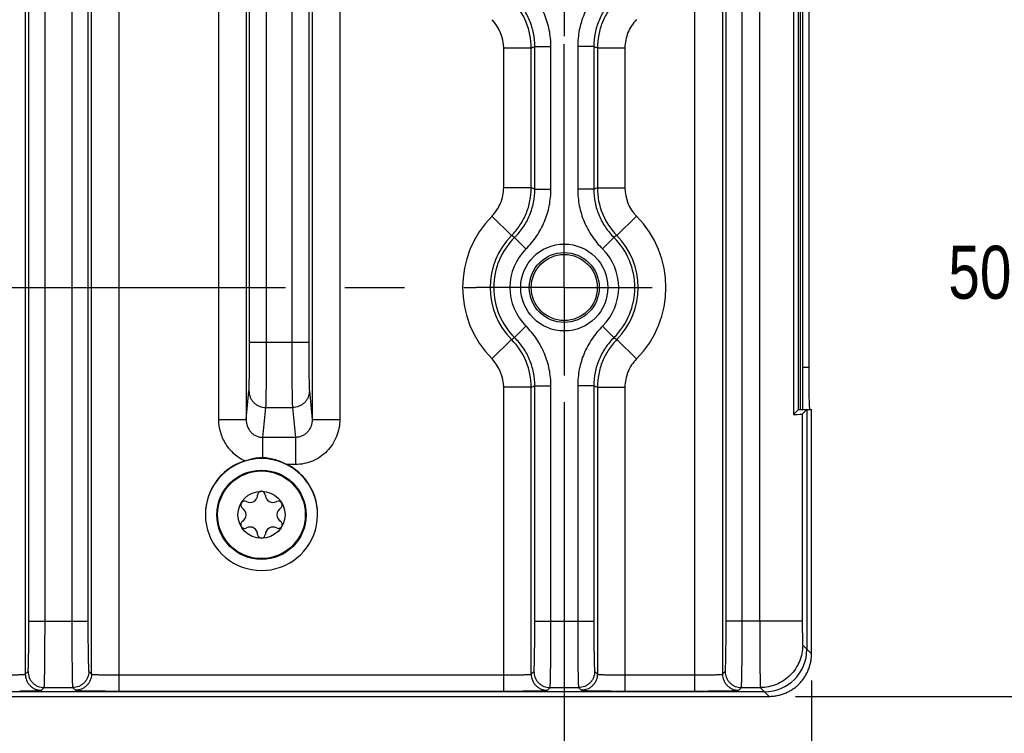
# Model space of a CAD drawing. Header units: inches. Extents: x 0 to 34, y 0 to 22.
# Tile 65 of 128: x 23 to 25.3, y 3.5 to 5.2. Entities that reach past the tile are written whole.
import ezdxf

# ---------------------------------------------------------------- set-up
doc = ezdxf.new("R2010")
doc.units = ezdxf.units.IN
doc.header["$LTSCALE"] = 1.87
doc.header["$MEASUREMENT"] = 0
doc.linetypes.add('CENTER', pattern=[0.6, 0.375, -0.075, 0.075, -0.075])
doc.layers.get('0').update_dxf_attribs({"linetype": 'CONTINUOUS'})
for name, color, linetype in [('COSMETIC', 7, 'CONTINUOUS'), ('DIMENSIONS', 7, 'CONTINUOUS'), ('THREAD', 7, 'CONTINUOUS')]:
    doc.layers.add(name, color=color, linetype=linetype)
doc.styles.get("Standard").update_dxf_attribs({"font": 'txt', "width": 0.8})
doc.dimstyles.new('DIMSTYLE_2', dxfattribs={"dimtxt": 0.125, "dimasz": 0.18, "dimexe": 0.125, "dimexo": 0.0625, "dimgap": 0.0625, "dimtad": 0, "dimtih": 1, "dimtoh": 1, "dimzin": 0, "dimdsep": 46, "dimtxsty": 'STANDARD', "dimblk": '_FILLED', "dimblk1": '_FILLED', "dimblk2": '_FILLED', "dimcen": 0.09, "dimazin": 0, "dimtp": 0.01, "dimtm": 0.01, "dimtfac": 1, "dimtofl": 0, "dimtmove": 0, "dimatfit": 3, "dimldrblk": '_FILLED', "dimfxl": 1, "dimtolj": 1, "dimtzin": 0, "dimarcsym": 0})

# ---------------------------------------------------------------- blocks, each defined once
blk = doc.blocks.new('_FILLED')
at = {"color": 0, "linetype": 'BYBLOCK'}
blk.add_solid([(0, 0), (-1, 0.174), (-1, -0.174)], dxfattribs=at)
blk = doc.blocks.new('*D7')
at = {"layer": 'DIMENSIONS', "color": 2, "linetype": 'CONTINUOUS'}
for p, q in [((19.518, 4.2533), (19.518, 2.6843)), ((24.2424, 4.2533), (24.2424, 2.6843)), ((19.518, 2.8093), (21.1052, 2.8093)), ((24.2424, 2.8093), (22.6552, 2.8093))]:
    blk.add_line(p, q, dxfattribs=at)
at = {"layer": 'DIMENSIONS', "color": 2, "linetype": 'CONTINUOUS', "xscale": 0.18, "yscale": 0.18, "zscale": 0.18, "rotation": 180}
blk.add_blockref('_FILLED', (19.518, 2.8093), dxfattribs=at)
at = {"layer": 'DIMENSIONS', "color": 2, "linetype": 'CONTINUOUS', "xscale": 0.18, "yscale": 0.18, "zscale": 0.18}
blk.add_blockref('_FILLED', (24.2424, 2.8093), dxfattribs=at)
at = {"layer": 'DIMENSIONS', "color": 2, "linetype": 'CONTINUOUS', "insert": (21.8802, 2.8718), "char_height": 0.125, "width": 1.425, "attachment_point": 2, "line_spacing_factor": 0.9}
blk.add_mtext('120.00{\\ftxt.shx;\\W1.000000;\\H0.125000; }[4.724]', dxfattribs=at)
blk = doc.blocks.new('*D8')
at = {"layer": 'DIMENSIONS', "color": 2, "linetype": 'CONTINUOUS'}
for p, q in [((24.2424, 4.2533), (24.2424, 1.9343)), ((24.8249, 3.5968), (24.8249, 1.9343)), ((24.2424, 2.0593), (23.8725, 2.0593)), ((24.8249, 2.0593), (25.1849, 2.0593))]:
    blk.add_line(p, q, dxfattribs=at)
at = {"layer": 'DIMENSIONS', "color": 2, "linetype": 'CONTINUOUS', "xscale": 0.18, "yscale": 0.18, "zscale": 0.18}
blk.add_blockref('_FILLED', (24.2424, 2.0593), dxfattribs=at)
at = {"layer": 'DIMENSIONS', "color": 2, "linetype": 'CONTINUOUS', "xscale": 0.18, "yscale": 0.18, "zscale": 0.18, "rotation": 180}
blk.add_blockref('_FILLED', (24.8249, 2.0593), dxfattribs=at)
at = {"layer": 'DIMENSIONS', "color": 2, "linetype": 'CONTINUOUS', "insert": (23.81, 2.1218), "char_height": 0.125, "width": 1.225, "attachment_point": 3, "line_spacing_factor": 0.9}
blk.add_mtext('14.80{\\ftxt.shx;\\W1.000000;\\H0.125000; }[.583]', dxfattribs=at)
blk = doc.blocks.new('*D9')
at = {"layer": 'DIMENSIONS', "color": 2, "linetype": 'CONTINUOUS'}
for p, q in [((11.8864, 3.5972), (11.8864, 1.1843)), ((24.8249, 3.5968), (24.8249, 1.1843)), ((11.8864, 1.3093), (17.4307, 1.3093)), ((24.8249, 1.3093), (19.2807, 1.3093))]:
    blk.add_line(p, q, dxfattribs=at)
at = {"layer": 'DIMENSIONS', "color": 2, "linetype": 'CONTINUOUS', "xscale": 0.18, "yscale": 0.18, "zscale": 0.18, "rotation": 180}
blk.add_blockref('_FILLED', (11.8864, 1.3093), dxfattribs=at)
at = {"layer": 'DIMENSIONS', "color": 2, "linetype": 'CONTINUOUS', "xscale": 0.18, "yscale": 0.18, "zscale": 0.18}
blk.add_blockref('_FILLED', (24.8249, 1.3093), dxfattribs=at)
at = {"layer": 'DIMENSIONS', "color": 2, "linetype": 'CONTINUOUS', "insert": (18.3557, 1.3718), "char_height": 0.125, "width": 1.725, "attachment_point": 2, "line_spacing_factor": 0.9}
blk.add_mtext('(328.64{\\ftxt.shx;\\W1.000000;\\H0.125000; }[12.938])', dxfattribs=at)
blk = doc.blocks.new('*D11')
at = {"layer": 'DIMENSIONS', "color": 2, "linetype": 'CONTINUOUS'}
for p, q in [((23.9229, 5.5593), (25.6999, 5.5593)), ((25.5749, 5.5593), (25.5749, 4.6843)), ((25.5749, 3.5593), (25.5749, 4.4343)), ((24.7874, 3.5593), (25.6999, 3.5593))]:
    blk.add_line(p, q, dxfattribs=at)
at = {"layer": 'DIMENSIONS', "color": 2, "linetype": 'CONTINUOUS', "xscale": 0.18, "yscale": 0.18, "zscale": 0.18}
for p, rotation in [((25.5749, 5.5593), 89.9999999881), ((25.5749, 3.5593), 270)]:
    blk.add_blockref('_FILLED', p, dxfattribs=dict(at, rotation=rotation))
at = {"layer": 'DIMENSIONS', "color": 2, "linetype": 'CONTINUOUS', "insert": (25.5749, 4.6218), "char_height": 0.125, "width": 1.325, "attachment_point": 2, "line_spacing_factor": 0.9}
blk.add_mtext('50.80{\\ftxt.shx;\\W1.000000;\\H0.125000; }[2.000]', dxfattribs=at)
blk = doc.blocks.new('*D46')
at = {"layer": 'DIMENSIONS', "color": 2, "linetype": 'CONTINUOUS'}
for p, q in [((24.7874, 7.0873), (26.8081, 7.0873)), ((26.6831, 7.0873), (26.6831, 5.4483)), ((26.6831, 3.5593), (26.6831, 5.1983)), ((24.7874, 3.5593), (26.8081, 3.5593))]:
    blk.add_line(p, q, dxfattribs=at)
at = {"layer": 'DIMENSIONS', "color": 2, "linetype": 'CONTINUOUS', "xscale": 0.18, "yscale": 0.18, "zscale": 0.18}
for p, rotation in [((26.6831, 7.0873), 90), ((26.6831, 3.5593), 270.0000000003)]:
    blk.add_blockref('_FILLED', p, dxfattribs=dict(at, rotation=rotation))
at = {"layer": 'DIMENSIONS', "color": 2, "linetype": 'CONTINUOUS', "insert": (26.6831, 5.3858), "char_height": 0.125, "width": 1.525, "attachment_point": 2, "line_spacing_factor": 0.9}
blk.add_mtext('(89.61{\\ftxt.shx;\\W1.000000;\\H0.125000; }[3.528])', dxfattribs=at)

msp = doc.modelspace()

# ---------------------------------------------------------------- linework, layer by layer
at = {"color": 7, "linetype": 'CONTINUOUS'}
for p, q in [((23.1933, 3.5719), (23.1933, 7.0747)), ((24.5504, 3.5719), (24.5504, 7.0747)), ((22.9724, 7.035), (22.9724, 3.6116)), ((23.1283, 3.6116), (23.1283, 7.035)), ((24.6154, 7.035), (24.6154, 3.6116)), ((22.9808, 3.737), (22.9808, 6.9096)), ((23.0188, 3.737), (23.0188, 6.9096)), ((23.0819, 6.9096), (23.0819, 3.737)), ((23.1199, 6.9096), (23.1199, 3.737)), ((24.6237, 3.737), (24.6237, 6.9096)), ((24.6617, 3.737), (24.6617, 6.9096)), ((24.7033, 3.737), (24.7033, 6.9096)), ((24.7822, 6.4226), (24.7822, 4.224)), ((24.7941, 4.2359), (24.7941, 6.4107)), ((24.7991, 4.2359), (24.7991, 6.4107)), ((24.8049, 4.2359), (24.8049, 6.4107)), ((24.8185, 6.3107), (24.8185, 4.3359)), ((23.6002, 5.3157), (23.6002, 4.3948)), ((23.6402, 5.3157), (23.6402, 4.3948)), ((23.6485, 5.3124), (23.6485, 4.2123)), ((23.7135, 5.3124), (23.7135, 4.2123)), ((23.4277, 5.2448), (23.4277, 4.2123)), ((23.4926, 5.2448), (23.4926, 4.2123)), ((23.501, 4.3948), (23.501, 5.2496)), ((23.541, 4.3948), (23.541, 5.2496)), ((24.1646, 5.088), (24.0996, 5.088)), ((24.0996, 4.7586), (24.0996, 5.088)), ((24.1646, 4.7586), (24.1646, 5.088)), ((24.173, 5.0915), (24.2109, 5.0915)), ((24.173, 4.7551), (24.173, 5.0915)), ((24.2109, 4.7551), (24.2109, 5.0915)), ((24.3121, 5.0917), (24.2741, 5.0917)), ((24.2741, 5.0917), (24.2741, 4.7549)), ((24.3121, 5.0917), (24.3121, 4.7549)), ((24.3204, 5.0882), (24.3854, 5.0882)), ((24.3204, 5.0882), (24.3204, 4.7583)), ((24.3854, 5.0882), (24.3854, 4.7583)), ((24.1646, 4.7586), (24.0996, 4.7586)), ((24.3204, 4.7583), (24.3854, 4.7583)), ((24.173, 4.7551), (24.2109, 4.7551)), ((24.3121, 4.7549), (24.2741, 4.7549)), ((24.1183, 4.646), (24.0721, 4.6918)), ((24.3666, 4.6459), (24.4128, 4.6916)), ((24.1255, 4.6414), (24.1183, 4.646)), ((24.1255, 4.6414), (24.1522, 4.6144)), ((24.3594, 4.6413), (24.3326, 4.6143)), ((24.3666, 4.6459), (24.3594, 4.6413)), ((24.1255, 4.4052), (24.1522, 4.4322)), ((24.3594, 4.4053), (24.3326, 4.4323)), ((23.501, 4.3948), (23.6402, 4.3948)), ((24.1183, 4.4005), (24.0721, 4.3548)), ((24.1183, 4.4005), (24.1255, 4.4052)), ((24.3594, 4.4053), (24.3666, 4.4007)), ((24.3666, 4.4007), (24.4128, 4.355)), ((24.8049, 4.3359), (24.8185, 4.3359)), ((23.4926, 4.2123), (23.4993, 4.2796)), ((23.6418, 4.2796), (23.6485, 4.2123)), ((24.1646, 4.288), (24.0996, 4.288)), ((24.0996, 3.5719), (24.0996, 4.288)), ((24.1646, 3.6116), (24.1646, 4.288)), ((24.173, 4.2915), (24.2109, 4.2915)), ((24.173, 3.737), (24.173, 4.2915)), ((24.2109, 3.737), (24.2109, 4.2915)), ((24.3121, 4.2917), (24.2741, 4.2917)), ((24.2741, 4.2917), (24.2741, 3.737)), ((24.3121, 4.2917), (24.3121, 3.737)), ((24.3204, 4.2882), (24.3854, 4.2882)), ((24.3204, 4.2882), (24.3204, 3.6116)), ((24.3854, 4.2882), (24.3854, 3.5719)), ((23.5324, 4.17), (23.5393, 4.2402)), ((23.5393, 4.2402), (23.6019, 4.2402)), ((23.6019, 4.2402), (23.6088, 4.17)), ((24.7822, 4.224), (24.7941, 4.2359)), ((24.7941, 4.2359), (24.8249, 4.2359)), ((24.8141, 4.2359), (24.8033, 4.225)), ((24.8033, 4.225), (24.8033, 3.737)), ((24.8141, 4.2359), (24.8141, 3.6701)), ((24.8249, 3.6593), (24.8249, 4.2359)), ((23.4277, 4.2123), (23.4926, 4.2123)), ((23.6485, 4.2123), (23.7135, 4.2123)), ((23.5323, 4.1227), (23.5324, 4.17)), ((23.6088, 4.17), (23.5324, 4.17)), ((23.6088, 4.17), (23.6088, 4.106)), ((23.6088, 4.106), (23.5894, 4.106)), ((22.9808, 3.737), (23.1199, 3.737)), ((24.173, 3.737), (24.3121, 3.737)), ((24.8033, 3.737), (24.6237, 3.737)), ((24.8043, 3.68), (24.8249, 3.6593)), ((22.9724, 3.6116), (22.9788, 3.618)), ((23.1219, 3.618), (23.1283, 3.6116)), ((23.1933, 3.6099), (24.0996, 3.6099)), ((24.1646, 3.6116), (24.1709, 3.618)), ((24.3141, 3.618), (24.3204, 3.6116)), ((24.3854, 3.6099), (24.5504, 3.6099)), ((24.6154, 3.6116), (24.6217, 3.618)), ((23.0104, 3.5736), (23.0167, 3.58)), ((23.0167, 3.58), (23.0839, 3.58)), ((23.0839, 3.58), (23.0903, 3.5736)), ((24.2026, 3.5736), (24.2089, 3.58)), ((24.2089, 3.58), (24.2761, 3.58)), ((24.2761, 3.58), (24.2824, 3.5736)), ((24.6534, 3.5736), (24.6597, 3.58)), ((24.6597, 3.58), (24.7043, 3.58)), ((24.7043, 3.58), (24.7249, 3.5593)), ((24.7141, 3.5701), (11.9969, 3.5701)), ((13.0527, 3.5593), (24.7249, 3.5593)), ((23.1933, 3.5719), (24.0996, 3.5719)), ((24.3854, 3.5719), (24.5504, 3.5719))]:
    msp.add_line(p, q, dxfattribs=at)
for centre, radius in [((24.2424, 4.5233), 0.1025), ((24.2424, 4.5233), 0.0824), ((24.2424, 4.5233), 0.0779), ((23.5289, 3.9875), 0.1053), ((23.5289, 3.9875), 0.1033), ((23.5289, 3.9875), 0.0555)]:
    msp.add_circle(centre, radius, dxfattribs=at)
for centre, radius, start, end in [((24.0046, 5.088), 0.16, 0.0029, 44.6884), ((24.0046, 5.088), 0.095, 359.9997, 44.6915), ((23.5082, 6.6849), 1.7265, 292.3447, 292.6458), ((24.9768, 6.6871), 1.7284, 247.3795, 247.6803), ((23.5082, 3.1616), 1.7265, 67.3542, 67.6553), ((24.9768, 3.1595), 1.7284, 112.3197, 112.6205), ((24.4804, 4.7584), 0.16, 180.0029, 224.6385), ((24.4804, 4.7583), 0.095, 179.9997, 224.6416), ((24.2424, 4.5233), 0.2395, 135.3088, 224.6912), ((24.2424, 4.5233), 0.2395, 315.3586, 44.6414), ((24.2424, 4.5233), 0.1745, 135.3088, 224.6912), ((24.2424, 4.5233), 0.1662, 134.7065, 225.2935), ((24.2424, 4.5233), 0.1662, 314.7571, 45.2429), ((24.2424, 4.5233), 0.1745, 315.3586, 44.6414), ((24.2424, 4.5233), 0.1282, 134.7065, 225.2935), ((24.2424, 4.5233), 0.1282, 314.7571, 45.2429), ((24.0046, 4.288), 0.16, 0.0029, 44.6884), ((24.0046, 4.288), 0.095, 359.9997, 44.6915), ((23.5082, 5.8849), 1.7265, 292.3447, 292.6458), ((24.9768, 5.8871), 1.7284, 247.3795, 247.6803), ((23.5289, 3.9883), 0.1323, 106.9315, 62.8137), ((23.5289, 4.0338), 0.00906, 1.6303, 178.3697), ((23.4889, 4.0106), 0.00906, 61.6303, 238.3697), ((23.5018, 4.0345), 0.0181, 241.6303, 358.3697), ((23.5561, 4.0345), 0.0181, 181.6303, 298.3697), ((23.569, 4.0106), 0.00906, 301.6303, 118.3697), ((23.4746, 3.9875), 0.0181, 301.6303, 58.3697), ((23.5833, 3.9875), 0.0181, 121.6303, 238.3697), ((23.4889, 3.9644), 0.00906, 121.6303, 298.3697), ((23.569, 3.9644), 0.00906, 241.6303, 58.3697), ((23.5018, 3.9405), 0.0181, 1.6303, 118.3697), ((23.5561, 3.9405), 0.0181, 61.6303, 178.3697), ((23.5289, 3.9413), 0.00906, 181.6303, 358.3697), ((23.1909, 8.5823), 5.0104, 269.4371, 270.0265), ((24.1, 8.9819), 5.4101, 269.9953, 270.5424), ((24.3831, 8.5786), 5.0067, 269.4358, 270.0267), ((24.5508, 8.9781), 5.4062, 269.9952, 270.5432)]:
    msp.add_arc(centre, radius, start, end, dxfattribs=at)
for centre, major_axis, ratio, start_param, end_param in [((24.8203, 4.3359), (0, 0.1), 0.017455, -4.712389, -3.141593), ((24.7033, 4.225), (0.1, 0), 0.017455, -0.660904, -0.017453), ((24.7141, 3.6701), (-0.0707, 0.0707), 0.999695, -3.926839, -2.356347)]:
    msp.add_ellipse(centre, major_axis=major_axis, ratio=ratio, start_param=start_param, end_param=end_param, dxfattribs=at)
for points, knots in [([(24.2109, 5.0915), (24.2109, 5.1045), (24.2084, 5.1306), (24.1969, 5.1682), (24.1782, 5.2028), (24.1615, 5.223), (24.1522, 5.2322)], [0, 0, 0, 0, 0.249959, 0.499916, 0.749909, 1, 1, 1, 1]), ([(24.3326, 5.2323), (24.3234, 5.2231), (24.3067, 5.2029), (24.2881, 5.1684), (24.2766, 5.1308), (24.2741, 5.1047), (24.2741, 5.0917)], [0, 0, 0, 0, 0.249965, 0.499922, 0.749913, 1, 1, 1, 1]), ([(24.173, 5.0915), (24.173, 5.102), (24.1709, 5.1231), (24.1616, 5.1535), (24.1465, 5.1815), (24.133, 5.1978), (24.1255, 5.2052)], [0, 0, 0, 0, 0.249959, 0.499916, 0.749909, 1, 1, 1, 1]), ([(24.3594, 5.2053), (24.3519, 5.1979), (24.3384, 5.1816), (24.3234, 5.1537), (24.3141, 5.1233), (24.3121, 5.1022), (24.3121, 5.0917)], [0, 0, 0, 0, 0.249965, 0.499922, 0.749913, 1, 1, 1, 1]), ([(24.3666, 5.2007), (24.3593, 5.1933), (24.3461, 5.1771), (24.3315, 5.1494), (24.3225, 5.1194), (24.3204, 5.0986), (24.3204, 5.0882)], [0, 0, 0, 0, 0.249864, 0.499839, 0.749994, 1, 1, 1, 1]), ([(24.4128, 5.155), (24.4085, 5.1506), (24.4007, 5.141), (24.392, 5.1246), (24.3866, 5.1068), (24.3854, 5.0944), (24.3854, 5.0882)], [0, 0, 0, 0, 0.249864, 0.499839, 0.749993, 1, 1, 1, 1]), ([(24.0721, 4.6918), (24.0765, 4.6961), (24.0843, 4.7058), (24.093, 4.7222), (24.0984, 4.74), (24.0996, 4.7524), (24.0996, 4.7586)], [0, 0, 0, 0, 0.249864, 0.49984, 0.749993, 1, 1, 1, 1]), ([(24.1183, 4.646), (24.1256, 4.6534), (24.1388, 4.6697), (24.1535, 4.6973), (24.1625, 4.7273), (24.1646, 4.7482), (24.1646, 4.7586)], [0, 0, 0, 0, 0.249864, 0.499839, 0.749994, 1, 1, 1, 1]), ([(24.1255, 4.6414), (24.133, 4.6488), (24.1465, 4.6651), (24.1616, 4.6931), (24.1709, 4.7235), (24.173, 4.7446), (24.173, 4.7551)], [0, 0, 0, 0, 0.249965, 0.499922, 0.749913, 1, 1, 1, 1]), ([(24.1522, 4.6144), (24.1615, 4.6235), (24.1782, 4.6437), (24.1969, 4.6783), (24.2084, 4.7159), (24.2109, 4.7421), (24.2109, 4.7551)], [0, 0, 0, 0, 0.249965, 0.499922, 0.749913, 1, 1, 1, 1]), ([(24.2741, 4.7549), (24.2741, 4.7419), (24.2766, 4.7158), (24.2881, 4.6782), (24.3067, 4.6437), (24.3234, 4.6235), (24.3326, 4.6143)], [0, 0, 0, 0, 0.249959, 0.499916, 0.749909, 1, 1, 1, 1]), ([(24.3121, 4.7549), (24.3121, 4.7444), (24.3141, 4.7233), (24.3234, 4.693), (24.3384, 4.665), (24.3519, 4.6487), (24.3594, 4.6413)], [0, 0, 0, 0, 0.249959, 0.499916, 0.749909, 1, 1, 1, 1]), ([(24.2109, 4.2915), (24.2109, 4.3045), (24.2084, 4.3306), (24.1969, 4.3682), (24.1782, 4.4028), (24.1615, 4.423), (24.1522, 4.4322)], [0, 0, 0, 0, 0.249959, 0.499916, 0.749909, 1, 1, 1, 1]), ([(24.3326, 4.4323), (24.3234, 4.4231), (24.3067, 4.4029), (24.2881, 4.3684), (24.2766, 4.3308), (24.2741, 4.3047), (24.2741, 4.2917)], [0, 0, 0, 0, 0.249965, 0.499922, 0.749913, 1, 1, 1, 1]), ([(23.4993, 4.2796), (23.4994, 4.2803), (23.4995, 4.2821), (23.4998, 4.2867), (23.5, 4.2945), (23.5003, 4.3061), (23.5005, 4.3204), (23.5007, 4.3369), (23.5009, 4.3619), (23.501, 4.3814), (23.501, 4.3948)], [0, 0, 0, 0, 0.019233, 0.045931, 0.120839, 0.222416, 0.347592, 0.492531, 0.652811, 1, 1, 1, 1]), ([(23.5393, 4.2402), (23.5394, 4.2412), (23.5395, 4.2435), (23.5397, 4.2497), (23.54, 4.2602), (23.5403, 4.2758), (23.5405, 4.2949), (23.5407, 4.3171), (23.5409, 4.3507), (23.541, 4.3769), (23.541, 4.3948)], [0, 0, 0, 0, 0.019206, 0.04589, 0.120789, 0.222365, 0.347547, 0.492496, 0.652787, 1, 1, 1, 1]), ([(23.6002, 4.3948), (23.6002, 4.3769), (23.6002, 4.3507), (23.6004, 4.3171), (23.6006, 4.2949), (23.6009, 4.2757), (23.6011, 4.2602), (23.6014, 4.2497), (23.6017, 4.2435), (23.6018, 4.2412), (23.6019, 4.2402)], [0, 0, 0, 0, 0.347236, 0.507563, 0.6525, 0.777669, 0.879234, 0.954114, 0.9808, 1, 1, 1, 1]), ([(23.6402, 4.3948), (23.6402, 4.3814), (23.6402, 4.3619), (23.6404, 4.3369), (23.6406, 4.3203), (23.6409, 4.3061), (23.6411, 4.2945), (23.6414, 4.2867), (23.6416, 4.2821), (23.6418, 4.2803), (23.6418, 4.2796)], [0, 0, 0, 0, 0.347212, 0.507528, 0.652454, 0.777618, 0.879184, 0.954072, 0.980771, 1, 1, 1, 1]), ([(24.173, 4.2915), (24.173, 4.302), (24.1709, 4.3231), (24.1616, 4.3535), (24.1465, 4.3815), (24.133, 4.3978), (24.1255, 4.4052)], [0, 0, 0, 0, 0.249959, 0.499916, 0.749909, 1, 1, 1, 1]), ([(24.3594, 4.4053), (24.3519, 4.3979), (24.3384, 4.3816), (24.3234, 4.3537), (24.3141, 4.3233), (24.3121, 4.3022), (24.3121, 4.2917)], [0, 0, 0, 0, 0.249965, 0.499922, 0.749913, 1, 1, 1, 1]), ([(24.3666, 4.4007), (24.3593, 4.3933), (24.3461, 4.3771), (24.3315, 4.3494), (24.3225, 4.3194), (24.3204, 4.2986), (24.3204, 4.2882)], [0, 0, 0, 0, 0.249864, 0.499839, 0.749994, 1, 1, 1, 1]), ([(24.4128, 4.355), (24.4085, 4.3506), (24.4007, 4.341), (24.392, 4.3246), (24.3866, 4.3068), (24.3854, 4.2944), (24.3854, 4.2882)], [0, 0, 0, 0, 0.249864, 0.499839, 0.749993, 1, 1, 1, 1]), ([(23.4993, 4.2796), (23.4993, 4.2744), (23.501, 4.2666), (23.5059, 4.2576), (23.5109, 4.2516), (23.517, 4.2466), (23.5262, 4.2418), (23.5341, 4.2402), (23.5393, 4.2402)], [0, 0, 0, 0, 0.247291, 0.372385, 0.497546, 0.623076, 0.749231, 1, 1, 1, 1]), ([(23.6418, 4.2796), (23.6418, 4.2744), (23.6402, 4.2666), (23.6353, 4.2576), (23.6303, 4.2516), (23.6242, 4.2466), (23.6149, 4.2418), (23.607, 4.2402), (23.6019, 4.2402)], [0, 0, 0, 0, 0.247291, 0.372385, 0.497546, 0.623076, 0.749231, 1, 1, 1, 1]), ([(23.4277, 4.2123), (23.4277, 4.2021), (23.4306, 4.1816), (23.4434, 4.1534), (23.4636, 4.13), (23.4811, 4.119), (23.4904, 4.1148)], [0, 0, 0, 0, 0.250026, 0.500031, 0.750015, 1, 1, 1, 1]), ([(23.4926, 4.2123), (23.4926, 4.207), (23.4944, 4.1963), (23.5014, 4.1846), (23.5093, 4.1773), (23.5164, 4.1731), (23.5242, 4.1705), (23.5296, 4.17), (23.5324, 4.17)], [0, 0, 0, 0, 0.245656, 0.49347, 0.619175, 0.745633, 0.872749, 1, 1, 1, 1]), ([(23.7135, 4.2123), (23.7135, 4.2054), (23.7122, 4.1915), (23.7063, 4.1716), (23.6966, 4.1531), (23.6836, 4.1369), (23.6676, 4.1235), (23.6494, 4.1135), (23.6295, 4.1074), (23.6157, 4.106), (23.6088, 4.106)], [0, 0, 0, 0, 0.125048, 0.250286, 0.375314, 0.500295, 0.625228, 0.750101, 0.875059, 1, 1, 1, 1]), ([(23.6485, 4.2123), (23.6485, 4.207), (23.6467, 4.1963), (23.6398, 4.1846), (23.6318, 4.1773), (23.6248, 4.1731), (23.617, 4.1705), (23.6115, 4.17), (23.6088, 4.17)], [0, 0, 0, 0, 0.245884, 0.493772, 0.619403, 0.74576, 0.872769, 1, 1, 1, 1]), ([(23.4904, 4.1148), (23.4938, 4.1159), (23.4998, 4.1177), (23.5085, 4.12), (23.5189, 4.1222), (23.527, 4.1229), (23.5323, 4.1227)], [0, 0, 0, 0, 0.250288, 0.437714, 0.624949, 1, 1, 1, 1]), ([(23.5323, 4.1227), (23.5423, 4.1224), (23.5622, 4.1186), (23.5805, 4.1105), (23.5894, 4.106)], [0, 0, 0, 0, 0.499883, 1, 1, 1, 1]), ([(22.9788, 3.618), (22.9788, 3.618), (22.9788, 3.6181), (22.9789, 3.6183), (22.979, 3.6188), (22.9791, 3.6196), (22.9792, 3.6207), (22.9793, 3.6221), (22.9794, 3.6237), (22.9795, 3.6256), (22.9796, 3.6286), (22.9797, 3.633), (22.9799, 3.6391), (22.9801, 3.646), (22.9802, 3.6538), (22.9803, 3.6624), (22.9805, 3.6752), (22.9807, 3.6925), (22.9808, 3.7143), (22.9808, 3.7293), (22.9808, 3.737)], [0, 0, 0, 0, 0.000836, 0.002215, 0.006683, 0.013458, 0.022536, 0.033905, 0.047551, 0.063449, 0.081555, 0.124188, 0.175052, 0.233691, 0.299519, 0.371929, 0.450237, 0.621509, 0.807164, 1, 1, 1, 1]), ([(23.0167, 3.58), (23.0168, 3.58), (23.0168, 3.5801), (23.0169, 3.5803), (23.0169, 3.5806), (23.017, 3.5812), (23.0171, 3.5822), (23.0172, 3.5836), (23.0173, 3.5854), (23.0174, 3.5875), (23.0174, 3.59), (23.0176, 3.594), (23.0177, 3.5999), (23.0179, 3.6078), (23.0181, 3.617), (23.0182, 3.6273), (23.0183, 3.6386), (23.0185, 3.6509), (23.0186, 3.664), (23.0187, 3.6826), (23.0188, 3.7071), (23.0188, 3.7269), (23.0188, 3.737)], [0, 0, 0, 0, 0.000788, 0.002138, 0.004065, 0.006572, 0.013327, 0.022393, 0.033755, 0.047396, 0.063291, 0.081394, 0.124027, 0.174895, 0.233542, 0.299382, 0.371806, 0.450129, 0.533593, 0.621434, 0.807127, 1, 1, 1, 1]), ([(23.0819, 3.737), (23.0819, 3.7269), (23.0819, 3.707), (23.082, 3.6826), (23.0821, 3.6639), (23.0822, 3.6508), (23.0824, 3.6385), (23.0825, 3.6272), (23.0826, 3.6169), (23.0828, 3.6078), (23.083, 3.5998), (23.0831, 3.594), (23.0832, 3.59), (23.0833, 3.5875), (23.0834, 3.5854), (23.0835, 3.5836), (23.0836, 3.5822), (23.0837, 3.5812), (23.0838, 3.5806), (23.0838, 3.5803), (23.0839, 3.5801), (23.0839, 3.58), (23.0839, 3.58)], [0, 0, 0, 0, 0.192984, 0.379016, 0.466965, 0.550475, 0.628781, 0.701171, 0.766953, 0.825487, 0.876258, 0.918786, 0.936838, 0.952693, 0.966309, 0.977651, 0.9867, 0.993441, 0.995944, 0.997866, 0.999213, 1, 1, 1, 1]), ([(23.1199, 3.737), (23.1199, 3.7293), (23.1199, 3.7143), (23.12, 3.6924), (23.1202, 3.6751), (23.1203, 3.6624), (23.1205, 3.6538), (23.1206, 3.646), (23.1208, 3.639), (23.121, 3.633), (23.1211, 3.6286), (23.1212, 3.6256), (23.1213, 3.6237), (23.1214, 3.6221), (23.1215, 3.6207), (23.1216, 3.6196), (23.1217, 3.6188), (23.1218, 3.6183), (23.1219, 3.6181), (23.1219, 3.618), (23.1219, 3.618)], [0, 0, 0, 0, 0.192947, 0.378941, 0.550366, 0.628657, 0.701033, 0.766804, 0.82533, 0.876096, 0.918624, 0.936679, 0.952537, 0.96616, 0.977511, 0.986572, 0.993333, 0.997791, 0.999166, 1, 1, 1, 1]), ([(24.1709, 3.618), (24.1709, 3.618), (24.171, 3.6181), (24.1711, 3.6183), (24.1711, 3.6188), (24.1712, 3.6196), (24.1713, 3.6207), (24.1714, 3.6221), (24.1715, 3.6237), (24.1716, 3.6256), (24.1717, 3.6286), (24.1719, 3.633), (24.1721, 3.6391), (24.1722, 3.646), (24.1724, 3.6538), (24.1725, 3.6624), (24.1727, 3.6752), (24.1728, 3.6925), (24.1729, 3.7143), (24.173, 3.7293), (24.173, 3.737)], [0, 0, 0, 0, 0.000836, 0.002215, 0.006683, 0.013458, 0.022536, 0.033905, 0.047551, 0.063449, 0.081555, 0.124188, 0.175052, 0.233691, 0.299519, 0.371929, 0.450237, 0.621509, 0.807164, 1, 1, 1, 1]), ([(24.2089, 3.58), (24.2089, 3.58), (24.209, 3.5801), (24.209, 3.5803), (24.2091, 3.5806), (24.2091, 3.5812), (24.2092, 3.5822), (24.2093, 3.5836), (24.2094, 3.5854), (24.2095, 3.5875), (24.2096, 3.59), (24.2097, 3.594), (24.2099, 3.5999), (24.2101, 3.6078), (24.2102, 3.617), (24.2104, 3.6273), (24.2105, 3.6386), (24.2106, 3.6509), (24.2107, 3.664), (24.2108, 3.6826), (24.2109, 3.7071), (24.2109, 3.7269), (24.2109, 3.737)], [0, 0, 0, 0, 0.000788, 0.002138, 0.004065, 0.006572, 0.013327, 0.022393, 0.033755, 0.047396, 0.063291, 0.081394, 0.124027, 0.174895, 0.233542, 0.299382, 0.371806, 0.450129, 0.533593, 0.621434, 0.807127, 1, 1, 1, 1]), ([(24.2741, 3.737), (24.2741, 3.7269), (24.2741, 3.707), (24.2742, 3.6826), (24.2743, 3.6639), (24.2744, 3.6508), (24.2745, 3.6385), (24.2746, 3.6272), (24.2748, 3.6169), (24.275, 3.6078), (24.2751, 3.5998), (24.2753, 3.594), (24.2754, 3.59), (24.2755, 3.5875), (24.2756, 3.5854), (24.2757, 3.5836), (24.2758, 3.5822), (24.2759, 3.5812), (24.2759, 3.5806), (24.276, 3.5803), (24.276, 3.5801), (24.2761, 3.58), (24.2761, 3.58)], [0, 0, 0, 0, 0.192984, 0.379016, 0.466965, 0.550475, 0.628781, 0.701171, 0.766953, 0.825487, 0.876258, 0.918786, 0.936838, 0.952693, 0.966309, 0.977651, 0.9867, 0.993441, 0.995944, 0.997866, 0.999213, 1, 1, 1, 1]), ([(24.3121, 3.737), (24.3121, 3.7293), (24.3121, 3.7143), (24.3122, 3.6924), (24.3123, 3.6751), (24.3125, 3.6624), (24.3126, 3.6538), (24.3128, 3.646), (24.3129, 3.639), (24.3131, 3.633), (24.3133, 3.6286), (24.3134, 3.6256), (24.3135, 3.6237), (24.3136, 3.6221), (24.3137, 3.6207), (24.3138, 3.6196), (24.3139, 3.6188), (24.314, 3.6183), (24.314, 3.6181), (24.3141, 3.618), (24.3141, 3.618)], [0, 0, 0, 0, 0.192947, 0.378941, 0.550366, 0.628657, 0.701033, 0.766804, 0.82533, 0.876096, 0.918624, 0.936679, 0.952537, 0.96616, 0.977511, 0.986572, 0.993333, 0.997791, 0.999166, 1, 1, 1, 1]), ([(24.6217, 3.618), (24.6217, 3.618), (24.6218, 3.6181), (24.6218, 3.6183), (24.6219, 3.6188), (24.622, 3.6196), (24.6221, 3.6207), (24.6222, 3.6221), (24.6223, 3.6237), (24.6224, 3.6256), (24.6225, 3.6286), (24.6227, 3.633), (24.6229, 3.6391), (24.623, 3.646), (24.6232, 3.6538), (24.6233, 3.6624), (24.6235, 3.6752), (24.6236, 3.6925), (24.6237, 3.7143), (24.6237, 3.7293), (24.6237, 3.737)], [0, 0, 0, 0, 0.000836, 0.002215, 0.006683, 0.013458, 0.022536, 0.033905, 0.047551, 0.063449, 0.081555, 0.124188, 0.175052, 0.233691, 0.299519, 0.371929, 0.450237, 0.621509, 0.807164, 1, 1, 1, 1]), ([(24.6597, 3.58), (24.6597, 3.58), (24.6598, 3.5801), (24.6598, 3.5803), (24.6599, 3.5806), (24.6599, 3.5812), (24.66, 3.5822), (24.6601, 3.5836), (24.6602, 3.5854), (24.6603, 3.5875), (24.6604, 3.59), (24.6605, 3.594), (24.6607, 3.5999), (24.6608, 3.6078), (24.661, 3.617), (24.6612, 3.6273), (24.6613, 3.6386), (24.6614, 3.6509), (24.6615, 3.664), (24.6616, 3.6826), (24.6617, 3.7071), (24.6617, 3.7269), (24.6617, 3.737)], [0, 0, 0, 0, 0.000788, 0.002138, 0.004065, 0.006572, 0.013327, 0.022393, 0.033755, 0.047396, 0.063291, 0.081394, 0.124027, 0.174895, 0.233542, 0.299382, 0.371806, 0.450129, 0.533593, 0.621434, 0.807127, 1, 1, 1, 1]), ([(24.7033, 3.737), (24.7033, 3.7269), (24.7033, 3.707), (24.7034, 3.6782), (24.7034, 3.6554), (24.7035, 3.6385), (24.7036, 3.6272), (24.7036, 3.6169), (24.7037, 3.6078), (24.7038, 3.5998), (24.7039, 3.594), (24.7039, 3.59), (24.704, 3.5875), (24.704, 3.5854), (24.7041, 3.5836), (24.7041, 3.5822), (24.7042, 3.5811), (24.7042, 3.5804), (24.7042, 3.5801), (24.7043, 3.58)], [0, 0, 0, 0, 0.193025, 0.379096, 0.550593, 0.628915, 0.701319, 0.767114, 0.825657, 0.876434, 0.918962, 0.937012, 0.952863, 0.966473, 0.977805, 0.986841, 0.993561, 0.99795, 1, 1, 1, 1]), ([(24.8033, 3.737), (24.8033, 3.7333), (24.8033, 3.7261), (24.8033, 3.7156), (24.8034, 3.7074), (24.8035, 3.7012), (24.8036, 3.6971), (24.8036, 3.6934), (24.8037, 3.6901), (24.8038, 3.6872), (24.8039, 3.6848), (24.8039, 3.683), (24.804, 3.6819), (24.8041, 3.6813), (24.8041, 3.6808), (24.8041, 3.6804), (24.8042, 3.6801), (24.8042, 3.68), (24.8043, 3.68)], [0, 0, 0, 0, 0.192949, 0.378946, 0.550373, 0.628665, 0.701042, 0.766813, 0.82534, 0.876107, 0.918636, 0.952549, 0.966172, 0.977523, 0.986585, 0.993346, 0.997803, 1, 1, 1, 1]), ([(24.8043, 3.68), (24.8043, 3.667), (24.799, 3.6407), (24.7768, 3.6075), (24.7436, 3.5852), (24.7173, 3.58), (24.7043, 3.58)], [0, 0, 0, 0, 0.24999, 0.5, 0.75001, 1, 1, 1, 1]), ([(24.7249, 3.5593), (24.7282, 3.5593), (24.7348, 3.5596), (24.7445, 3.5611), (24.754, 3.5635), (24.7633, 3.5668), (24.7722, 3.571), (24.7806, 3.576), (24.7885, 3.5819), (24.7958, 3.5885), (24.8024, 3.5958), (24.8082, 3.6037), (24.8133, 3.6121), (24.8175, 3.621), (24.8208, 3.6302), (24.8232, 3.6398), (24.8246, 3.6495), (24.8249, 3.656), (24.8249, 3.6593)], [0, 0, 0, 0, 0.0625, 0.125, 0.1875, 0.25, 0.3125, 0.375, 0.4375, 0.5, 0.5625, 0.625, 0.6875, 0.75, 0.8125, 0.875, 0.9375, 1, 1, 1, 1]), ([(22.9074, 3.6099), (22.9116, 3.6099), (22.9198, 3.6099), (22.9317, 3.61), (22.9412, 3.6101), (22.9481, 3.6103), (22.9528, 3.6104), (22.9571, 3.6105), (22.9609, 3.6106), (22.9642, 3.6108), (22.967, 3.6109), (22.9689, 3.6111), (22.9702, 3.6112), (22.9709, 3.6113), (22.9715, 3.6114), (22.972, 3.6115), (22.9722, 3.6115), (22.9724, 3.6116), (22.9724, 3.6116)], [0, 0, 0, 0, 0.192611, 0.378322, 0.549547, 0.627775, 0.70012, 0.765912, 0.824488, 0.875312, 0.917941, 0.951942, 0.965599, 0.977001, 0.986132, 0.992984, 0.99757, 1, 1, 1, 1]), ([(22.9724, 3.6116), (22.9724, 3.6067), (22.9739, 3.5992), (22.9786, 3.5904), (22.9834, 3.5846), (22.9892, 3.5798), (22.998, 3.5752), (23.0055, 3.5736), (23.0104, 3.5736)], [0, 0, 0, 0, 0.249118, 0.374712, 0.5, 0.625288, 0.750882, 1, 1, 1, 1]), ([(22.9788, 3.618), (22.9788, 3.613), (22.9803, 3.6055), (22.9849, 3.5967), (22.9897, 3.5909), (22.9955, 3.5862), (23.0043, 3.5815), (23.0118, 3.58), (23.0167, 3.58)], [0, 0, 0, 0, 0.249117, 0.374711, 0.499999, 0.625288, 0.750882, 1, 1, 1, 1]), ([(23.1219, 3.618), (23.1219, 3.613), (23.1204, 3.6055), (23.1157, 3.5967), (23.111, 3.5909), (23.1052, 3.5862), (23.0964, 3.5815), (23.0889, 3.58), (23.0839, 3.58)], [0, 0, 0, 0, 0.249118, 0.374712, 0.5, 0.625288, 0.750882, 1, 1, 1, 1]), ([(23.1283, 3.6116), (23.1283, 3.6067), (23.1267, 3.5992), (23.1221, 3.5904), (23.1173, 3.5846), (23.1115, 3.5798), (23.1027, 3.5752), (23.0952, 3.5736), (23.0903, 3.5736)], [0, 0, 0, 0, 0.249118, 0.374712, 0.5, 0.625288, 0.750882, 1, 1, 1, 1]), ([(23.1283, 3.6116), (23.1283, 3.6116), (23.1285, 3.6115), (23.1287, 3.6115), (23.1292, 3.6114), (23.1298, 3.6113), (23.1305, 3.6112), (23.1318, 3.6111), (23.1337, 3.6109), (23.1365, 3.6108), (23.1398, 3.6106), (23.1436, 3.6105), (23.1478, 3.6104), (23.1525, 3.6103), (23.1595, 3.6101), (23.169, 3.61), (23.1809, 3.6099), (23.1891, 3.6099), (23.1933, 3.6099)], [0, 0, 0, 0, 0.002429, 0.007011, 0.013857, 0.022982, 0.034377, 0.04803, 0.082021, 0.124632, 0.17544, 0.234009, 0.299788, 0.372116, 0.450331, 0.621549, 0.807343, 1, 1, 1, 1]), ([(24.0996, 3.6099), (24.1038, 3.6099), (24.112, 3.6099), (24.1239, 3.61), (24.1333, 3.6101), (24.1403, 3.6103), (24.145, 3.6104), (24.1493, 3.6105), (24.1531, 3.6106), (24.1564, 3.6108), (24.1591, 3.6109), (24.1611, 3.6111), (24.1623, 3.6112), (24.1631, 3.6113), (24.1637, 3.6114), (24.1641, 3.6115), (24.1644, 3.6115), (24.1645, 3.6116), (24.1646, 3.6116)], [0, 0, 0, 0, 0.192627, 0.378384, 0.549635, 0.627865, 0.700199, 0.765976, 0.824541, 0.875346, 0.917956, 0.951945, 0.9656, 0.977001, 0.986132, 0.992984, 0.99757, 1, 1, 1, 1]), ([(24.1646, 3.6116), (24.1646, 3.6067), (24.1661, 3.5992), (24.1708, 3.5904), (24.1755, 3.5846), (24.1813, 3.5798), (24.1901, 3.5752), (24.1976, 3.5736), (24.2026, 3.5736)], [0, 0, 0, 0, 0.249118, 0.374712, 0.5, 0.625288, 0.750882, 1, 1, 1, 1]), ([(24.1709, 3.618), (24.1709, 3.613), (24.1724, 3.6055), (24.1771, 3.5967), (24.1819, 3.5909), (24.1877, 3.5862), (24.1965, 3.5815), (24.204, 3.58), (24.2089, 3.58)], [0, 0, 0, 0, 0.249117, 0.374711, 0.499999, 0.625288, 0.750882, 1, 1, 1, 1]), ([(24.3141, 3.618), (24.3141, 3.613), (24.3126, 3.6055), (24.3079, 3.5967), (24.3031, 3.5909), (24.2973, 3.5862), (24.2886, 3.5815), (24.281, 3.58), (24.2761, 3.58)], [0, 0, 0, 0, 0.249118, 0.374712, 0.5, 0.625288, 0.750882, 1, 1, 1, 1]), ([(24.3204, 3.6116), (24.3204, 3.6067), (24.3189, 3.5992), (24.3142, 3.5904), (24.3095, 3.5846), (24.3037, 3.5798), (24.2949, 3.5752), (24.2874, 3.5736), (24.2824, 3.5736)], [0, 0, 0, 0, 0.249118, 0.374712, 0.5, 0.625288, 0.750882, 1, 1, 1, 1]), ([(24.3204, 3.6116), (24.3205, 3.6116), (24.3206, 3.6115), (24.3209, 3.6115), (24.3213, 3.6114), (24.3219, 3.6113), (24.3227, 3.6112), (24.3239, 3.6111), (24.3259, 3.6109), (24.3287, 3.6108), (24.3319, 3.6106), (24.3357, 3.6105), (24.34, 3.6104), (24.3447, 3.6103), (24.3517, 3.6101), (24.3611, 3.61), (24.373, 3.6099), (24.3812, 3.6099), (24.3854, 3.6099)], [0, 0, 0, 0, 0.002428, 0.007008, 0.013852, 0.022973, 0.034365, 0.048014, 0.081995, 0.124589, 0.17538, 0.233941, 0.299707, 0.372031, 0.450256, 0.621521, 0.807343, 1, 1, 1, 1]), ([(24.5504, 3.6099), (24.5546, 3.6099), (24.5628, 3.6099), (24.5747, 3.61), (24.5841, 3.6101), (24.5911, 3.6103), (24.5958, 3.6104), (24.6001, 3.6105), (24.6038, 3.6106), (24.6071, 3.6108), (24.6099, 3.6109), (24.6119, 3.6111), (24.6131, 3.6112), (24.6139, 3.6113), (24.6145, 3.6114), (24.6149, 3.6115), (24.6152, 3.6115), (24.6153, 3.6116), (24.6154, 3.6116)], [0, 0, 0, 0, 0.192611, 0.378322, 0.549547, 0.627775, 0.70012, 0.765912, 0.824488, 0.875312, 0.917941, 0.951942, 0.965599, 0.977001, 0.986132, 0.992984, 0.99757, 1, 1, 1, 1]), ([(24.6154, 3.6116), (24.6154, 3.6067), (24.6169, 3.5992), (24.6216, 3.5904), (24.6263, 3.5846), (24.6321, 3.5798), (24.6409, 3.5752), (24.6484, 3.5736), (24.6534, 3.5736)], [0, 0, 0, 0, 0.249118, 0.374712, 0.5, 0.625288, 0.750882, 1, 1, 1, 1]), ([(24.6217, 3.618), (24.6217, 3.613), (24.6232, 3.6055), (24.6279, 3.5967), (24.6327, 3.5909), (24.6385, 3.5862), (24.6472, 3.5815), (24.6548, 3.58), (24.6597, 3.58)], [0, 0, 0, 0, 0.249117, 0.374711, 0.499999, 0.625288, 0.750882, 1, 1, 1, 1]), ([(22.9591, 3.5721), (22.9628, 3.5722), (22.9698, 3.5722), (22.9797, 3.5724), (22.9884, 3.5726), (22.9948, 3.5727), (22.9993, 3.5729), (23.002, 3.573), (23.0044, 3.5731), (23.0064, 3.5732), (23.008, 3.5733), (23.0091, 3.5734), (23.0097, 3.5735), (23.01, 3.5735), (23.0103, 3.5736), (23.0104, 3.5736), (23.0104, 3.5736)], [0, 0, 0, 0, 0.213848, 0.407644, 0.578244, 0.722698, 0.784408, 0.838761, 0.885501, 0.924409, 0.955375, 0.978313, 0.986751, 0.993161, 0.997555, 1, 1, 1, 1]), ([(23.0903, 3.5736), (23.0903, 3.5736), (23.0904, 3.5736), (23.0906, 3.5735), (23.091, 3.5735), (23.0916, 3.5734), (23.0927, 3.5733), (23.0943, 3.5732), (23.0963, 3.5731), (23.0987, 3.573), (23.1015, 3.5729), (23.1059, 3.5727), (23.1124, 3.5726), (23.1211, 3.5724), (23.1311, 3.5722), (23.1381, 3.5722), (23.1417, 3.5721)], [0, 0, 0, 0, 0.002442, 0.006832, 0.013238, 0.021671, 0.044603, 0.075569, 0.114486, 0.161237, 0.215594, 0.277306, 0.421788, 0.592408, 0.78619, 1, 1, 1, 1]), ([(24.1512, 3.5721), (24.1549, 3.5722), (24.1619, 3.5722), (24.1718, 3.5724), (24.1805, 3.5726), (24.187, 3.5727), (24.1914, 3.5729), (24.1942, 3.573), (24.1966, 3.5731), (24.1986, 3.5732), (24.2002, 3.5733), (24.2012, 3.5734), (24.2019, 3.5735), (24.2022, 3.5735), (24.2024, 3.5736), (24.2025, 3.5736), (24.2026, 3.5736)], [0, 0, 0, 0, 0.213879, 0.407673, 0.578267, 0.722713, 0.784409, 0.838751, 0.885485, 0.924395, 0.955366, 0.97831, 0.98675, 0.993162, 0.997556, 1, 1, 1, 1]), ([(24.2824, 3.5736), (24.2825, 3.5736), (24.2826, 3.5736), (24.2828, 3.5735), (24.2831, 3.5735), (24.2838, 3.5734), (24.2848, 3.5733), (24.2864, 3.5732), (24.2884, 3.5731), (24.2908, 3.573), (24.2936, 3.5729), (24.2981, 3.5727), (24.3045, 3.5726), (24.3132, 3.5724), (24.3231, 3.5722), (24.3301, 3.5722), (24.3338, 3.5721)], [0, 0, 0, 0, 0.002442, 0.006831, 0.013235, 0.021665, 0.044589, 0.075546, 0.114455, 0.161191, 0.215526, 0.277216, 0.421675, 0.592283, 0.786091, 1, 1, 1, 1]), ([(24.6021, 3.5721), (24.6057, 3.5722), (24.6127, 3.5722), (24.6226, 3.5724), (24.6313, 3.5726), (24.6378, 3.5727), (24.6422, 3.5729), (24.645, 3.573), (24.6474, 3.5731), (24.6494, 3.5732), (24.651, 3.5733), (24.652, 3.5734), (24.6527, 3.5735), (24.653, 3.5735), (24.6532, 3.5736), (24.6533, 3.5736), (24.6534, 3.5736)], [0, 0, 0, 0, 0.213848, 0.407644, 0.578244, 0.722698, 0.784408, 0.838761, 0.885501, 0.924409, 0.955375, 0.978313, 0.986751, 0.993161, 0.997555, 1, 1, 1, 1])]:
    msp.add_open_spline(points, degree=3, knots=knots, dxfattribs=at)
at = {"layer": 'COSMETIC', "color": 7, "linetype": 'CONTINUOUS'}
msp.add_arc((23.5289, 3.9875), 0.1323, 0, 180, dxfattribs=at)
at = {"layer": 'THREAD', "color": 7, "linetype": 'CENTER'}
for p, q in [((24.2424, 5.3233), (24.2424, 5.1158)), ((24.2424, 4.5233), (24.2424, 5.0974)), ((19.518, 4.5233), (24.0349, 4.5233)), ((24.2424, 4.5233), (24.0349, 4.5233)), ((24.2424, 4.5233), (24.4499, 4.5233)), ((24.2424, 4.5233), (24.2424, 4.3158))]:
    msp.add_line(p, q, dxfattribs=at)

# ---------------------------------------------------------------- dimensions: what is measured, and where the dimension line sits
at = {"layer": 'DIMENSIONS', "color": 2, "linetype": 'CONTINUOUS'}
for base, p1, p2, angle, picture, middle in [((26.6831, 3.5593), (24.7249, 7.0873), (24.7249, 3.5593), 270, '*D46', (26.6831, 5.3233)), ((11.8864, 1.3093), (24.8249, 3.6593), (11.8864, 3.6597), 180, '*D9', (18.3557, 1.3093))]:
    dim = msp.add_linear_dim(base=base, p1=p1, p2=p2, angle=angle, text='(<>)', dimstyle='DIMSTYLE_2', dxfattribs=at)
    dim.commit()
    dim.dimension.update_dxf_attribs({"geometry": picture, "text_midpoint": middle, "dimtype": 160})
dim = msp.add_linear_dim(base=(25.5749, 5.5593), p1=(24.7249, 3.5593), p2=(23.8604, 5.5593), angle=90, dimstyle='DIMSTYLE_2', dxfattribs=at)
dim.commit()
dim.dimension.update_dxf_attribs({"geometry": '*D11', "text_midpoint": (25.5749, 4.5593), "dimtype": 160})
for base, p1, p2, picture, middle in [((24.2424, 2.8093), (19.518, 4.3158), (24.2424, 4.3158), '*D7', (21.8802, 2.8093)), ((24.8249, 2.0593), (24.2424, 4.3158), (24.8249, 3.6593), '*D8', (23.1975, 2.0593))]:
    dim = msp.add_linear_dim(base=base, p1=p1, p2=p2, dimstyle='DIMSTYLE_2', dxfattribs=at)
    dim.commit()
    dim.dimension.update_dxf_attribs({"geometry": picture, "text_midpoint": middle, "dimtype": 160})

doc.saveas('drawing.dxf')
